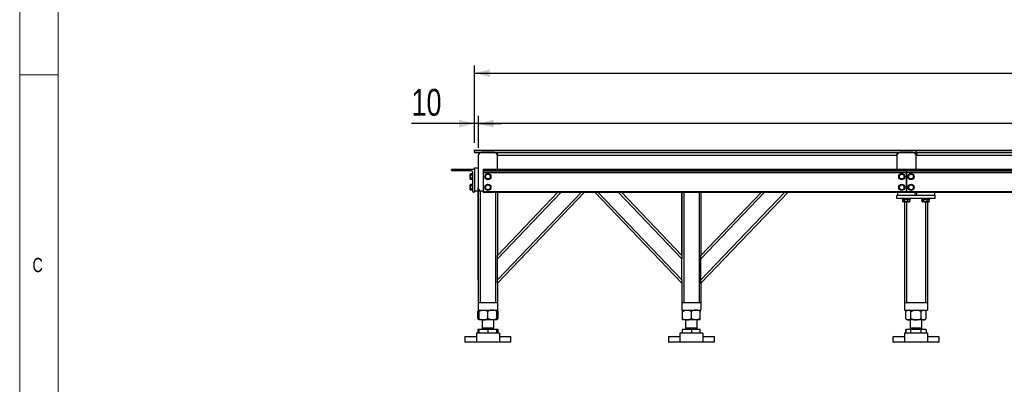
# Model space of a CAD drawing. Header units: millimetres. Extents: x 5 to 589, y 5 to 415.
# Tile 31 of 62: x 5 to 133, y 270 to 317. Entities that reach past the tile are written whole.
import ezdxf

# ---------------------------------------------------------------- set-up
doc = ezdxf.new("R2010")
doc.units = ezdxf.units.MM
doc.layers.add('COTES', color=1, linetype='Continuous')
doc.layers.add('NOTES', color=6, linetype='Continuous')
doc.layers.add('TRAIT-FORT', color=4, linetype='Continuous', lineweight=25)
doc.styles.add('SLDTEXTSTYLE0', font='TXT', dxfattribs={"width": 0.75})
doc.dimstyles.new('SLDDIMSTYLE0', dxfattribs={"dimtxt": 3.5, "dimasz": 2, "dimexe": 0, "dimexo": 0.0625, "dimgap": 0.875, "dimtad": 1, "dimlfac": 20, "dimrnd": 1e-09, "dimzin": 12, "dimdsep": 46, "dimtxsty": 'SLDTEXTSTYLE0', "dimsah": 1, "dimcen": 0.09, "dimadec": 0, "dimazin": 3, "dimtfac": 1, "dimtofl": 0, "dimtmove": 0, "dimatfit": 3, "dimfxl": 0, "dimfrac": 2, "dimtolj": 1, "dimtzin": 12, "dimarcsym": 0})
doc.dimstyles.new('SLDDIMSTYLE1', dxfattribs={"dimtxt": 3.5, "dimasz": 2, "dimexe": 0, "dimexo": 0.0625, "dimgap": 0.875, "dimtad": 1, "dimlfac": 20, "dimrnd": 1e-09, "dimzin": 12, "dimdsep": 46, "dimtxsty": 'SLDTEXTSTYLE0', "dimsah": 1, "dimcen": 0.09, "dimadec": 0, "dimazin": 3, "dimtfac": 1, "dimtmove": 0, "dimatfit": 0, "dimfxl": 0, "dimfrac": 2, "dimtolj": 1, "dimtzin": 12, "dimarcsym": 0})

# ---------------------------------------------------------------- blocks, each defined once
blk = doc.blocks.new('_D_5')
at = {"layer": 'COTES', "color": 1}
for p, q in [((64.73, 300.48), (64.73, 304.65)), ((272.73, 300.48), (272.73, 304.65)), ((272.73, 303.65), (64.73, 303.65))]:
    blk.add_line(p, q, dxfattribs=at)
for points in [[(64.73, 303.65), (66.73, 303.15), (66.73, 304.15)], [(272.73, 303.65), (270.73, 304.15), (270.73, 303.15)]]:
    blk.add_solid(points, dxfattribs=at)
at = {"layer": 'COTES', "color": 1, "insert": (163.55, 308.16), "char_height": 3.5, "attachment_point": 1, "style": 'SLDTEXTSTYLE0'}
blk.add_mtext('4160', dxfattribs=at)
blk = doc.blocks.new('_D_6')
at = {"layer": 'COTES', "color": 1}
for p, q in [((64.23, 301.13), (64.23, 304.65)), ((64.73, 300.48), (64.73, 304.65)), ((64.23, 303.65), (56.03, 303.65)), ((64.73, 303.65), (64.23, 303.65)), ((64.73, 303.65), (67.73, 303.65))]:
    blk.add_line(p, q, dxfattribs=at)
for points in [[(64.23, 303.65), (62.23, 304.15), (62.23, 303.15)], [(64.73, 303.65), (66.73, 303.15), (66.73, 304.15)]]:
    blk.add_solid(points, dxfattribs=at)
at = {"layer": 'COTES', "color": 1, "insert": (56.03, 308.16), "char_height": 3.5, "attachment_point": 1, "style": 'SLDTEXTSTYLE0'}
blk.add_mtext('10', dxfattribs=at)
blk = doc.blocks.new('_D_7')
at = {"layer": 'COTES', "color": 1}
for p, q in [((64.23, 301.13), (64.23, 311.2)), ((273.23, 301.13), (273.23, 311.2)), ((64.23, 310.2), (273.23, 310.2))]:
    blk.add_line(p, q, dxfattribs=at)
for points in [[(64.23, 310.2), (66.23, 309.7), (66.23, 310.7)], [(273.23, 310.2), (271.23, 310.7), (271.23, 309.7)]]:
    blk.add_solid(points, dxfattribs=at)
at = {"layer": 'COTES', "color": 1, "insert": (163.55, 314.71), "char_height": 3.5, "attachment_point": 1, "style": 'SLDTEXTSTYLE0'}
blk.add_mtext('4180', dxfattribs=at)

msp = doc.modelspace()

# ---------------------------------------------------------------- linework, layer by layer
at = {"color": 7, "linetype": 'Continuous', "lineweight": 18}
for p, q in [((5, 415), (5, 5)), ((10, 410), (10, 10)), ((5, 310), (10, 310))]:
    msp.add_line(p, q, dxfattribs=at)
at = {"layer": 'TRAIT-FORT', "color": 4, "linetype": 'Continuous', "lineweight": 25}
for p, q in [((64.22616, 300.20024), (71.28842, 300.20024)), ((64.22616, 300.12524), (64.22616, 300.20024)), ((64.22616, 299.87524), (64.22616, 300.12524)), ((64.22616, 300.12524), (121.72616, 300.12524)), ((64.22616, 300.12524), (113.22616, 300.12524)), ((71.28842, 300.20024), (76.69578, 300.20024)), ((76.69578, 300.20024), (89.37714, 300.20024)), ((89.37714, 300.20024), (94.80612, 300.20024)), ((94.80612, 300.20024), (106.97634, 300.20024)), ((106.97634, 300.20024), (113.22616, 300.20024)), ((113.22616, 300.12524), (113.22616, 300.20024)), ((113.22617, 300.20024), (113.22617, 300.12524)), ((113.22617, 300.20024), (117.72634, 300.20024)), ((113.22617, 300.12524), (163.22616, 300.12524)), ((117.72634, 300.20024), (157.02631, 300.20024)), ((121.72616, 299.87524), (121.72616, 300.12524)), ((121.72617, 300.12524), (121.72617, 299.87524)), ((121.72617, 300.12524), (182.72616, 300.12524)), ((64.22616, 299.87524), (121.72616, 299.87524)), ((64.72631, 299.47524), (64.72631, 295.27524)), ((66.82631, 299.87524), (65.12631, 299.87524)), ((67.22631, 299.47524), (67.22631, 299.87524)), ((67.22631, 297.70024), (67.22631, 299.47524)), ((119.22631, 299.47524), (67.22631, 299.47524)), ((119.22631, 299.87524), (119.22631, 299.47524)), ((119.22631, 299.47524), (119.22631, 297.70024)), ((121.32631, 299.87524), (119.62631, 299.87524)), ((121.72617, 299.87524), (182.72616, 299.87524)), ((150.97631, 299.47524), (121.72631, 299.47524)), ((121.72631, 297.70024), (121.72631, 299.47524)), ((61.22631, 297.70024), (64.22631, 297.70024)), ((61.22631, 297.60024), (61.22631, 297.70024)), ((63.82631, 297.50024), (61.32631, 297.50024)), ((64.22631, 297.70024), (64.22631, 297.87524)), ((64.22631, 297.87524), (64.72631, 297.87524)), ((64.22631, 297.70024), (64.22631, 294.70024)), ((65.37631, 297.70024), (65.37631, 297.60024)), ((65.37631, 297.70024), (120.47581, 297.70024)), ((65.37631, 297.60024), (65.37631, 297.50024)), ((65.37631, 297.60024), (120.47581, 297.60024)), ((65.37631, 297.50024), (120.47581, 297.50024)), ((65.37631, 297.50024), (65.37631, 297.30024)), ((120.47581, 297.70024), (120.47581, 297.60024)), ((120.47581, 297.50024), (120.47581, 297.60024)), ((120.47581, 297.30024), (120.47581, 297.50024)), ((120.47631, 297.70024), (120.47631, 297.60024)), ((120.47631, 297.70024), (183.97631, 297.70024)), ((120.47631, 297.60024), (183.97631, 297.60024)), ((120.47631, 297.60024), (120.47631, 297.50024)), ((120.47631, 297.50024), (183.97631, 297.50024)), ((120.47631, 297.50024), (120.47631, 297.30024)), ((63.71472, 297.12552), (63.67631, 297.05899)), ((63.67631, 296.75024), (63.67631, 297.05899)), ((63.67631, 296.44149), (63.67631, 296.75024)), ((63.67631, 296.44149), (63.71472, 296.37497)), ((63.95131, 297.12552), (63.71472, 297.12552)), ((63.95131, 296.93788), (63.71472, 296.93788)), ((63.95131, 296.56261), (63.71472, 296.56261)), ((63.95131, 296.37497), (63.71472, 296.37497)), ((64.02631, 297.15024), (63.95131, 297.15024)), ((63.95131, 297.15024), (63.95131, 296.35024)), ((63.95131, 296.35024), (64.02631, 296.35024)), ((64.02631, 294.80024), (64.02631, 297.30024)), ((65.37631, 297.30024), (120.47581, 297.30024)), ((65.37631, 297.30024), (65.37631, 294.80024)), ((120.47581, 294.80024), (120.47581, 297.30024)), ((120.47631, 297.30024), (183.97631, 297.30024)), ((120.47631, 297.30024), (120.47631, 294.80024)), ((63.71472, 295.72552), (63.67631, 295.65899)), ((63.67631, 295.35024), (63.67631, 295.65899)), ((63.67631, 295.04149), (63.67631, 295.35024)), ((63.67631, 295.04149), (63.71472, 294.97497)), ((63.95131, 295.72552), (63.71472, 295.72552)), ((63.95131, 295.53788), (63.71472, 295.53788)), ((63.95131, 295.16261), (63.71472, 295.16261)), ((63.95131, 294.97497), (63.71472, 294.97497)), ((64.02631, 295.75024), (63.95131, 295.75024)), ((63.95131, 295.75024), (63.95131, 294.95024)), ((63.95131, 294.95024), (64.02631, 294.95024)), ((64.72631, 294.87524), (64.72631, 295.27524)), ((64.72631, 295.15024), (64.74635, 295.15024)), ((64.22631, 294.70024), (64.12631, 294.70024)), ((64.22631, 294.87524), (64.72631, 294.87524)), ((64.72621, 283.30883), (64.72621, 294.87524)), ((64.72631, 294.87524), (64.72631, 280.37524)), ((64.72631, 294.87524), (64.97631, 294.87524)), ((64.97631, 294.87524), (64.97631, 280.37524)), ((65.12631, 294.87524), (65.37631, 294.87524)), ((65.37631, 294.80024), (120.47581, 294.80024)), ((65.37631, 294.80024), (65.37631, 294.70024)), ((65.37631, 294.70024), (120.47581, 294.70024)), ((66.97621, 294.70024), (66.97621, 280.37524)), ((67.22621, 294.70024), (67.22621, 286.48242)), ((78.55851, 294.70024), (67.22621, 282.87524)), ((67.22621, 286.48846), (75.09585, 294.70024)), ((67.22621, 283.30883), (78.14299, 294.70024)), ((75.51137, 294.70024), (67.22621, 286.05487)), ((67.22631, 294.70024), (67.22631, 286.48856)), ((91.22631, 282.87524), (79.89402, 294.70024)), ((80.30954, 294.70024), (91.22631, 283.30883)), ((91.22631, 286.05487), (82.94116, 294.70024)), ((83.35668, 294.70024), (91.22631, 286.48846)), ((91.22621, 286.48856), (91.22621, 294.70024)), ((91.22631, 294.70024), (91.22631, 286.48242)), ((91.47631, 294.70024), (91.47631, 280.37524)), ((93.47621, 294.70024), (93.47621, 280.37524)), ((93.72621, 294.70024), (93.72621, 286.48242)), ((105.05851, 294.70024), (93.72621, 282.87524)), ((93.72621, 286.48846), (101.59585, 294.70024)), ((93.72621, 283.30883), (104.64299, 294.70024)), ((102.01137, 294.70024), (93.72621, 286.05487)), ((93.72631, 294.70024), (93.72631, 286.48856)), ((124.22631, 294.27524), (119.22631, 294.27524)), ((119.22631, 293.87524), (119.22631, 294.27524)), ((124.22631, 293.87524), (119.22631, 293.87524)), ((119.32631, 294.70024), (119.32631, 294.27524)), ((121.62631, 294.27524), (119.32631, 294.27524)), ((119.92631, 293.87524), (119.92631, 293.77524)), ((119.92631, 293.77524), (121.02631, 293.77524)), ((120.01554, 293.49097), (120.01554, 293.77524)), ((120.21827, 293.49097), (120.21827, 293.77524)), ((120.47581, 294.87524), (120.47631, 294.87524)), ((120.47581, 294.70024), (120.47581, 294.80024)), ((120.47631, 294.80024), (183.97631, 294.80024)), ((120.47631, 294.80024), (120.47631, 294.70024)), ((120.47631, 294.70024), (183.97631, 294.70024)), ((120.67905, 293.49097), (120.67905, 293.77524)), ((120.93709, 293.49097), (120.93709, 293.77524)), ((121.02631, 293.77524), (121.02631, 293.87524)), ((121.62631, 294.27524), (121.62631, 294.70024)), ((121.82631, 294.27524), (121.82631, 294.70024)), ((124.12631, 294.27524), (121.82631, 294.27524)), ((122.42631, 293.87524), (122.42631, 293.77524)), ((122.42631, 293.77524), (123.52631, 293.77524)), ((122.51554, 293.49097), (122.51554, 293.77524)), ((122.71827, 293.49097), (122.71827, 293.77524)), ((123.17905, 293.49097), (123.17905, 293.77524)), ((123.43709, 293.49097), (123.43709, 293.77524)), ((123.52631, 293.77524), (123.52631, 293.87524)), ((124.12631, 294.70024), (124.12631, 294.27524)), ((124.22631, 293.87524), (124.22631, 294.27524)), ((120.03053, 293.48168), (120.07631, 293.45524)), ((120.11691, 293.45524), (120.07631, 293.45524)), ((120.44866, 293.45524), (120.11691, 293.45524)), ((120.22631, 293.45524), (120.22631, 280.37524)), ((120.22641, 293.45524), (120.22641, 280.37524)), ((120.80807, 293.45524), (120.44866, 293.45524)), ((120.47641, 293.45524), (120.47641, 280.37524)), ((120.87631, 293.45524), (120.80807, 293.45524)), ((120.87631, 293.45524), (120.92216, 293.48171)), ((120.93709, 293.49097), (120.9215, 293.48284)), ((122.53053, 293.48168), (122.57631, 293.45524)), ((122.61691, 293.45524), (122.57631, 293.45524)), ((122.94866, 293.45524), (122.61691, 293.45524)), ((123.30807, 293.45524), (122.94866, 293.45524)), ((122.97631, 293.45524), (122.97631, 280.37524)), ((123.22631, 293.45524), (123.22631, 280.37524)), ((123.37631, 293.45524), (123.30807, 293.45524)), ((123.37631, 293.45524), (123.42216, 293.48171)), ((123.43709, 293.49097), (123.4215, 293.48284)), ((67.22621, 286.05487), (67.22621, 286.48242)), ((67.22621, 283.30883), (67.22621, 286.05487)), ((91.22631, 286.48242), (91.22631, 286.05487)), ((91.22631, 283.30883), (91.22631, 286.05487)), ((93.72621, 286.05487), (93.72621, 286.48242)), ((93.72621, 283.30883), (93.72621, 286.05487)), ((67.22621, 282.88128), (67.22621, 283.30883)), ((67.22621, 282.88128), (67.22621, 280.37524)), ((91.22631, 283.30883), (91.22631, 282.88128)), ((91.22631, 282.88128), (91.22631, 280.37524)), ((93.72621, 282.88128), (93.72621, 283.30883)), ((93.72621, 282.88128), (93.72621, 280.37524)), ((64.72626, 280.37524), (64.72626, 279.37524)), ((64.72626, 280.37524), (64.97631, 280.37524)), ((64.97631, 280.37524), (66.97621, 280.37524)), ((66.97621, 280.37524), (67.22626, 280.37524)), ((67.22626, 280.37524), (67.22626, 279.37524)), ((91.22626, 280.37524), (91.22626, 279.37524)), ((91.22626, 280.37524), (91.47631, 280.37524)), ((91.47631, 280.37524), (93.47621, 280.37524)), ((93.47621, 280.37524), (93.72626, 280.37524)), ((93.72626, 280.37524), (93.72626, 279.37524)), ((120.22626, 280.37524), (120.22626, 279.37524)), ((120.22636, 280.37524), (120.22636, 279.37524)), ((120.22636, 280.37524), (120.47641, 280.37524)), ((120.47641, 280.37524), (122.97631, 280.37524)), ((122.97631, 280.37524), (123.22636, 280.37524)), ((123.22636, 280.37524), (123.22636, 279.37524)), ((64.82626, 279.37524), (64.64836, 279.19734)), ((64.64836, 278.27315), (64.64836, 279.19734)), ((64.64836, 278.27315), (64.82626, 278.09524)), ((64.72626, 279.37524), (67.22626, 279.37524)), ((64.82626, 278.27315), (64.82626, 279.19734)), ((65.97626, 278.27315), (65.97626, 279.19734)), ((67.30417, 279.19734), (67.12626, 279.37524)), ((67.12626, 278.27315), (67.12626, 279.19734)), ((67.12626, 278.09524), (67.30417, 278.27315)), ((67.30417, 278.27315), (67.30417, 279.19734)), ((91.22626, 279.37524), (93.72626, 279.37524)), ((91.32626, 278.27315), (91.32626, 279.19734)), ((92.47626, 278.27315), (92.47626, 279.19734)), ((93.62626, 278.27315), (93.62626, 279.19734)), ((120.22626, 279.37524), (120.22636, 279.37524)), ((120.22636, 279.37524), (123.22636, 279.37524)), ((120.57626, 279.37524), (120.39836, 279.19734)), ((120.39836, 278.27315), (120.39836, 279.19734)), ((120.39836, 278.27315), (120.57626, 278.09524)), ((120.57636, 279.37524), (120.39846, 279.19734)), ((120.39846, 278.27315), (120.39846, 279.19734)), ((120.39846, 278.27315), (120.57636, 278.09524)), ((121.06241, 278.27315), (121.06241, 279.19734)), ((122.39032, 278.27315), (122.39032, 279.19734)), ((123.05427, 279.19734), (122.87636, 279.37524)), ((122.87636, 278.09524), (123.05427, 278.27315)), ((123.05427, 278.27315), (123.05427, 279.19734)), ((65.40126, 278.09524), (64.82626, 278.09524)), ((65.22626, 278.09524), (65.22626, 277.06024)), ((65.32098, 277.06024), (65.22626, 276.96553)), ((65.22626, 277.06024), (65.60126, 277.06024)), ((66.55126, 278.09524), (65.40126, 278.09524)), ((65.60126, 277.06024), (66.72626, 277.06024)), ((67.12626, 278.09524), (66.55126, 278.09524)), ((66.72626, 276.96553), (66.63155, 277.06024)), ((66.72626, 277.06024), (66.72626, 278.09524)), ((91.90126, 278.09524), (91.32626, 278.09524)), ((91.72626, 278.09524), (91.72626, 277.06024)), ((91.82098, 277.06024), (91.72626, 276.96553)), ((91.72626, 277.06024), (92.10126, 277.06024)), ((93.05126, 278.09524), (91.90126, 278.09524)), ((92.10126, 277.06024), (93.22626, 277.06024)), ((93.62626, 278.09524), (93.05126, 278.09524)), ((93.22626, 276.96553), (93.13155, 277.06024)), ((93.22626, 277.06024), (93.22626, 278.09524)), ((120.57636, 278.09524), (120.57626, 278.09524)), ((120.73044, 278.09524), (120.57636, 278.09524)), ((121.72636, 278.09524), (120.73044, 278.09524)), ((120.97626, 278.09524), (120.97626, 277.06024)), ((121.07098, 277.06024), (120.97626, 276.96553)), ((120.97626, 277.06024), (120.97636, 277.06024)), ((120.97636, 278.09524), (120.97636, 277.06024)), ((121.07108, 277.06024), (120.97636, 276.96553)), ((120.97636, 277.06024), (122.37588, 277.06024)), ((122.72229, 278.09524), (121.72636, 278.09524)), ((122.37588, 277.06024), (122.47636, 277.06024)), ((122.47636, 276.96553), (122.38165, 277.06024)), ((122.47636, 277.06024), (122.47636, 278.09524)), ((122.87636, 278.09524), (122.72229, 278.09524)), ((63.02626, 275.95024), (62.97626, 275.90024)), ((62.97626, 275.90024), (62.97626, 275.20024)), ((64.47626, 275.90024), (62.97626, 275.90024)), ((63.02626, 275.95024), (64.47626, 275.95024)), ((64.47626, 276.35024), (64.47626, 275.20024)), ((67.47626, 276.35024), (64.47626, 276.35024)), ((64.64836, 276.84524), (64.64836, 276.35024)), ((64.82626, 276.84524), (64.64836, 276.84524)), ((64.82626, 276.35024), (64.82626, 276.84524)), ((65.97626, 276.84524), (64.82626, 276.84524)), ((64.90876, 276.88024), (64.87376, 276.84524)), ((64.90876, 276.88524), (64.90876, 276.88024)), ((64.90876, 276.88524), (65.44251, 276.88524)), ((64.90876, 276.88024), (65.44251, 276.88024)), ((65.22626, 276.96553), (65.22626, 276.93524)), ((65.22626, 276.96553), (66.62578, 276.96553)), ((65.22626, 276.93524), (65.60126, 276.93524)), ((65.44251, 276.88524), (67.04376, 276.88524)), ((65.44251, 276.88024), (67.04376, 276.88024)), ((65.60126, 276.93524), (66.72626, 276.93524)), ((65.97626, 276.84524), (65.97626, 276.35024)), ((67.12626, 276.84524), (65.97626, 276.84524)), ((66.62578, 276.96553), (66.72626, 276.96553)), ((66.72626, 276.93524), (66.72626, 276.96553)), ((67.04376, 276.88024), (67.04376, 276.88524)), ((67.07876, 276.84524), (67.04376, 276.88024)), ((67.30417, 276.84524), (67.12626, 276.84524)), ((67.12626, 276.35024), (67.12626, 276.84524)), ((67.30417, 276.35024), (67.30417, 276.84524)), ((67.47626, 276.35024), (67.47626, 275.20024)), ((67.47626, 275.95024), (68.92626, 275.95024)), ((68.97626, 275.90024), (67.47626, 275.90024)), ((68.97626, 275.90024), (68.92626, 275.95024)), ((68.97626, 275.20024), (68.97626, 275.90024)), ((89.52626, 275.95024), (89.47626, 275.90024)), ((89.47626, 275.90024), (89.47626, 275.20024)), ((90.97626, 275.90024), (89.47626, 275.90024)), ((89.52626, 275.95024), (90.97626, 275.95024)), ((93.97626, 276.35024), (90.97626, 276.35024)), ((90.97626, 276.35024), (90.97626, 275.20024)), ((91.32626, 276.35024), (91.32626, 276.84524)), ((92.47626, 276.84524), (91.32626, 276.84524)), ((91.40876, 276.88024), (91.37376, 276.84524)), ((91.40876, 276.88524), (91.40876, 276.88024)), ((91.40876, 276.88524), (91.94251, 276.88524)), ((91.40876, 276.88024), (91.94251, 276.88024)), ((91.72626, 276.96553), (91.72626, 276.93524)), ((91.72626, 276.96553), (93.12578, 276.96553)), ((91.72626, 276.93524), (92.10126, 276.93524)), ((91.94251, 276.88524), (93.54376, 276.88524)), ((91.94251, 276.88024), (93.54376, 276.88024)), ((92.10126, 276.93524), (93.22626, 276.93524)), ((93.62626, 276.84524), (92.47626, 276.84524)), ((92.47626, 276.84524), (92.47626, 276.35024)), ((93.12578, 276.96553), (93.22626, 276.96553)), ((93.22626, 276.93524), (93.22626, 276.96553)), ((93.54376, 276.88024), (93.54376, 276.88524)), ((93.57876, 276.84524), (93.54376, 276.88024)), ((93.62626, 276.35024), (93.62626, 276.84524)), ((93.97626, 276.35024), (93.97626, 275.20024)), ((93.97626, 275.95024), (95.42626, 275.95024)), ((95.47626, 275.90024), (93.97626, 275.90024)), ((95.47626, 275.90024), (95.42626, 275.95024)), ((95.47626, 275.20024), (95.47626, 275.90024)), ((118.77626, 275.95024), (118.72626, 275.90024)), ((118.72626, 275.90024), (118.72626, 275.20024)), ((118.72636, 275.90024), (118.72626, 275.90024)), ((118.77636, 275.95024), (118.72636, 275.90024)), ((118.72636, 275.90024), (118.72636, 275.20024)), ((120.22636, 275.90024), (118.72636, 275.90024)), ((118.77626, 275.95024), (118.77636, 275.95024)), ((118.77636, 275.95024), (120.22636, 275.95024)), ((120.22626, 276.35024), (120.22626, 275.95024)), ((120.22636, 276.35024), (120.22626, 276.35024)), ((120.22636, 276.35024), (120.22636, 275.20024)), ((123.22636, 276.35024), (120.22636, 276.35024)), ((120.39836, 276.84524), (120.39836, 276.35024)), ((120.39846, 276.84524), (120.39836, 276.84524)), ((120.39846, 276.35024), (120.39846, 276.84524)), ((121.06241, 276.84524), (120.39846, 276.84524)), ((120.65876, 276.88024), (120.62376, 276.84524)), ((120.65886, 276.88024), (120.62386, 276.84524)), ((120.65876, 276.88524), (120.65876, 276.88024)), ((120.65876, 276.88524), (120.65886, 276.88524)), ((120.65876, 276.88024), (120.65886, 276.88024)), ((120.65886, 276.88524), (120.65886, 276.88024)), ((120.65886, 276.88524), (122.65085, 276.88524)), ((120.65886, 276.88024), (122.65085, 276.88024)), ((120.97626, 276.96553), (120.97626, 276.93524)), ((120.97626, 276.96553), (120.97636, 276.96553)), ((120.97626, 276.93524), (120.97636, 276.93524)), ((120.97636, 276.96553), (120.97636, 276.93524)), ((120.97636, 276.96553), (122.47636, 276.96553)), ((120.97636, 276.93524), (122.37588, 276.93524)), ((121.06241, 276.35024), (121.06241, 276.84524)), ((122.39032, 276.84524), (121.06241, 276.84524)), ((122.37588, 276.93524), (122.47636, 276.93524)), ((122.39032, 276.35024), (122.39032, 276.84524)), ((123.05427, 276.84524), (122.39032, 276.84524)), ((122.47636, 276.93524), (122.47636, 276.96553)), ((122.65085, 276.88524), (122.79386, 276.88524)), ((122.65085, 276.88024), (122.79386, 276.88024)), ((122.79386, 276.88024), (122.79386, 276.88524)), ((122.82886, 276.84524), (122.79386, 276.88024)), ((123.05427, 276.84524), (123.05427, 276.35024)), ((123.22636, 276.35024), (123.22636, 275.20024)), ((123.22636, 275.95024), (124.67636, 275.95024)), ((124.72636, 275.90024), (123.22636, 275.90024)), ((124.72636, 275.90024), (124.67636, 275.95024)), ((124.72636, 275.20024), (124.72636, 275.90024)), ((64.47626, 275.20024), (62.97626, 275.20024)), ((67.47626, 275.20024), (64.47626, 275.20024)), ((68.97626, 275.20024), (67.47626, 275.20024)), ((90.97626, 275.20024), (89.47626, 275.20024)), ((93.97626, 275.20024), (90.97626, 275.20024)), ((95.47626, 275.20024), (93.97626, 275.20024)), ((118.72636, 275.20024), (118.72626, 275.20024)), ((120.22636, 275.20024), (118.72636, 275.20024)), ((123.22636, 275.20024), (120.22636, 275.20024)), ((124.72636, 275.20024), (123.22636, 275.20024))]:
    msp.add_line(p, q, dxfattribs=at)
for centre, radius in [((65.97606, 296.75024), 0.4), ((65.97606, 296.75024), 0.30875), ((119.87606, 296.75024), 0.4), ((119.87606, 296.75024), 0.30875), ((121.07631, 296.75024), 0.4), ((121.07631, 296.75024), 0.30875), ((65.97606, 295.35024), 0.4), ((65.97606, 295.35024), 0.30875), ((119.87606, 295.35024), 0.4), ((119.87606, 295.35024), 0.30875), ((121.07631, 295.35024), 0.4), ((121.07631, 295.35024), 0.30875)]:
    msp.add_circle(centre, radius, dxfattribs=at)
for centre, radius, start, end in [((65.12631, 299.47524), 0.4, 90, 180), ((66.82631, 299.47524), 0.4, 0, 90), ((119.62631, 299.47524), 0.4, 90, 180), ((121.32631, 299.47524), 0.4, 0, 90), ((122.12631, 299.47524), 0.4, 90, 180), ((61.32631, 297.60024), 0.1, 180, 270), ((63.82631, 297.30024), 0.2, 360, 90), ((65.12631, 295.27524), 0.4, 180, 270), ((64.12631, 294.80024), 0.1, 180, 270), ((65.17626, 276.93524), 0.05, 270, 360), ((66.77626, 276.93524), 0.05, 180, 270), ((91.67626, 276.93524), 0.05, 270, 360), ((93.27626, 276.93524), 0.05, 180, 270), ((120.92626, 276.93524), 0.05, 270, 360), ((120.92636, 276.93524), 0.05, 270, 360), ((122.52626, 276.93524), 0.05, 180, 270), ((122.52636, 276.93524), 0.05, 180, 270)]:
    msp.add_arc(centre, radius, start, end, dxfattribs=at)
msp.add_ellipse((65.02621, 283.30883), major_axis=(0, -0.43359), ratio=0.691905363, start_param=4.71238898, end_param=4.738209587, dxfattribs=at)
for points, knots in [([(63.71472, 297.12552), (63.70641, 297.10925), (63.68959, 297.07634), (63.68025, 297.01248), (63.70138, 296.96677), (63.71472, 296.93788)], [0, 0, 0, 0, 0.264862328, 0.5354679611, 1, 1, 1, 1]), ([(63.71472, 296.37497), (63.70641, 296.39124), (63.68959, 296.42415), (63.68025, 296.48801), (63.70138, 296.53372), (63.71472, 296.56261)], [0, 0, 0, 0, 0.264862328, 0.5354679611, 1, 1, 1, 1]), ([(63.71472, 296.93788), (63.70309, 296.89003), (63.68386, 296.81094), (63.68572, 296.69627), (63.69909, 296.61933), (63.71127, 296.57513), (63.71472, 296.56261)], [0, 0, 0, 0, 0.386394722, 0.638602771, 0.897625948, 1, 1, 1, 1]), ([(65.74846, 297.04862), (65.73002, 297.00446), (65.69955, 296.93148), (65.65536, 296.82566), (65.62571, 296.75466), (65.60868, 296.71388), (65.60386, 296.70232)], [0, 0, 0, 0, 0.386394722, 0.638602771, 0.897625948, 1, 1, 1, 1]), ([(65.83146, 296.40394), (65.81172, 296.42983), (65.77181, 296.48215), (65.69435, 296.5837), (65.6389, 296.65639), (65.60386, 296.70232)], [0, 0, 0, 0, 0.264862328, 0.535467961, 1, 1, 1, 1]), ([(66.12067, 297.09654), (66.08838, 297.09239), (66.02311, 297.08398), (65.89643, 297.06767), (65.80576, 297.056), (65.74846, 297.04862)], [0, 0, 0, 0, 0.264862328, 0.535467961, 1, 1, 1, 1]), ([(65.83146, 296.40394), (65.86375, 296.4081), (65.92902, 296.4165), (66.0557, 296.43281), (66.14637, 296.44449), (66.20367, 296.45187)], [0, 0, 0, 0, 0.264862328, 0.5354679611, 1, 1, 1, 1]), ([(66.12067, 297.09654), (66.14041, 297.07066), (66.18032, 297.01834), (66.25778, 296.91679), (66.31323, 296.8441), (66.34827, 296.79817)], [0, 0, 0, 0, 0.264862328, 0.535467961, 1, 1, 1, 1]), ([(66.34827, 296.79817), (66.32983, 296.75401), (66.29936, 296.68102), (66.25517, 296.57521), (66.22552, 296.50421), (66.20849, 296.46342), (66.20367, 296.45187)], [0, 0, 0, 0, 0.386394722, 0.638602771, 0.897625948, 1, 1, 1, 1]), ([(119.64846, 297.04862), (119.63002, 297.00446), (119.59955, 296.93148), (119.55536, 296.82566), (119.52571, 296.75466), (119.50868, 296.71388), (119.50386, 296.70232)], [0, 0, 0, 0, 0.386394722, 0.638602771, 0.897625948, 1, 1, 1, 1]), ([(119.73146, 296.40394), (119.71172, 296.42983), (119.67181, 296.48215), (119.59435, 296.5837), (119.5389, 296.65639), (119.50386, 296.70232)], [0, 0, 0, 0, 0.264862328, 0.535467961, 1, 1, 1, 1]), ([(120.02067, 297.09654), (119.98838, 297.09239), (119.92311, 297.08398), (119.79643, 297.06767), (119.70576, 297.056), (119.64846, 297.04862)], [0, 0, 0, 0, 0.264862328, 0.535467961, 1, 1, 1, 1]), ([(119.73146, 296.40394), (119.76375, 296.4081), (119.82902, 296.4165), (119.9557, 296.43281), (120.04637, 296.44449), (120.10367, 296.45187)], [0, 0, 0, 0, 0.264862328, 0.5354679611, 1, 1, 1, 1]), ([(120.02067, 297.09654), (120.04041, 297.07066), (120.08032, 297.01834), (120.15778, 296.91679), (120.21323, 296.8441), (120.24827, 296.79817)], [0, 0, 0, 0, 0.264862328, 0.535467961, 1, 1, 1, 1]), ([(120.24827, 296.79817), (120.22983, 296.75401), (120.19936, 296.68102), (120.15517, 296.57521), (120.12552, 296.50421), (120.10849, 296.46342), (120.10367, 296.45187)], [0, 0, 0, 0, 0.386394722, 0.638602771, 0.897625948, 1, 1, 1, 1]), ([(120.84871, 297.04862), (120.83027, 297.00446), (120.7998, 296.93148), (120.75561, 296.82566), (120.72596, 296.75466), (120.70893, 296.71388), (120.70411, 296.70232)], [0, 0, 0, 0, 0.386394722, 0.638602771, 0.897625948, 1, 1, 1, 1]), ([(120.93171, 296.40394), (120.91197, 296.42983), (120.87206, 296.48215), (120.7946, 296.5837), (120.73915, 296.65639), (120.70411, 296.70232)], [0, 0, 0, 0, 0.264862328, 0.535467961, 1, 1, 1, 1]), ([(121.22092, 297.09654), (121.18863, 297.09239), (121.12336, 297.08398), (120.99668, 297.06767), (120.90601, 297.056), (120.84871, 297.04862)], [0, 0, 0, 0, 0.264862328, 0.535467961, 1, 1, 1, 1]), ([(120.93171, 296.40394), (120.964, 296.4081), (121.02927, 296.4165), (121.15595, 296.43281), (121.24662, 296.44449), (121.30392, 296.45187)], [0, 0, 0, 0, 0.264862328, 0.5354679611, 1, 1, 1, 1]), ([(121.22092, 297.09654), (121.24066, 297.07066), (121.28057, 297.01834), (121.35803, 296.91679), (121.41348, 296.8441), (121.44852, 296.79817)], [0, 0, 0, 0, 0.264862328, 0.535467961, 1, 1, 1, 1]), ([(121.44852, 296.79817), (121.43008, 296.75401), (121.39961, 296.68102), (121.35542, 296.57521), (121.32577, 296.50421), (121.30874, 296.46342), (121.30392, 296.45187)], [0, 0, 0, 0, 0.386394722, 0.638602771, 0.897625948, 1, 1, 1, 1]), ([(63.71472, 295.72552), (63.70641, 295.70925), (63.68959, 295.67634), (63.68025, 295.61248), (63.70138, 295.56677), (63.71472, 295.53788)], [0, 0, 0, 0, 0.264862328, 0.5354679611, 1, 1, 1, 1]), ([(63.71472, 294.97497), (63.70641, 294.99124), (63.68959, 295.02415), (63.68025, 295.08801), (63.70138, 295.13372), (63.71472, 295.16261)], [0, 0, 0, 0, 0.264862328, 0.5354679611, 1, 1, 1, 1]), ([(63.71472, 295.53788), (63.70309, 295.49003), (63.68386, 295.41094), (63.68572, 295.29627), (63.69909, 295.21933), (63.71127, 295.17513), (63.71472, 295.16261)], [0, 0, 0, 0, 0.386394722, 0.638602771, 0.897625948, 1, 1, 1, 1]), ([(65.74846, 295.64862), (65.73002, 295.60446), (65.69955, 295.53148), (65.65536, 295.42566), (65.62571, 295.35466), (65.60868, 295.31388), (65.60386, 295.30232)], [0, 0, 0, 0, 0.386394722, 0.638602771, 0.897625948, 1, 1, 1, 1]), ([(65.83146, 295.00394), (65.81172, 295.02983), (65.77181, 295.08215), (65.69435, 295.1837), (65.6389, 295.25639), (65.60386, 295.30232)], [0, 0, 0, 0, 0.264862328, 0.535467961, 1, 1, 1, 1]), ([(66.12067, 295.69654), (66.08838, 295.69239), (66.02311, 295.68398), (65.89643, 295.66767), (65.80576, 295.656), (65.74846, 295.64862)], [0, 0, 0, 0, 0.264862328, 0.535467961, 1, 1, 1, 1]), ([(65.83146, 295.00394), (65.86375, 295.0081), (65.92902, 295.0165), (66.0557, 295.03281), (66.14637, 295.04449), (66.20367, 295.05187)], [0, 0, 0, 0, 0.264862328, 0.5354679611, 1, 1, 1, 1]), ([(66.12067, 295.69654), (66.14041, 295.67066), (66.18032, 295.61834), (66.25778, 295.51679), (66.31323, 295.4441), (66.34827, 295.39817)], [0, 0, 0, 0, 0.264862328, 0.535467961, 1, 1, 1, 1]), ([(66.34827, 295.39817), (66.32983, 295.35401), (66.29936, 295.28102), (66.25517, 295.17521), (66.22552, 295.10421), (66.20849, 295.06342), (66.20367, 295.05187)], [0, 0, 0, 0, 0.386394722, 0.638602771, 0.897625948, 1, 1, 1, 1]), ([(119.64846, 295.64862), (119.63002, 295.60446), (119.59955, 295.53148), (119.55536, 295.42566), (119.52571, 295.35466), (119.50868, 295.31388), (119.50386, 295.30232)], [0, 0, 0, 0, 0.386394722, 0.638602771, 0.897625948, 1, 1, 1, 1]), ([(119.73146, 295.00394), (119.71172, 295.02983), (119.67181, 295.08215), (119.59435, 295.1837), (119.5389, 295.25639), (119.50386, 295.30232)], [0, 0, 0, 0, 0.264862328, 0.535467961, 1, 1, 1, 1]), ([(120.02067, 295.69654), (119.98838, 295.69239), (119.92311, 295.68398), (119.79643, 295.66767), (119.70576, 295.656), (119.64846, 295.64862)], [0, 0, 0, 0, 0.264862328, 0.535467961, 1, 1, 1, 1]), ([(119.73146, 295.00394), (119.76375, 295.0081), (119.82902, 295.0165), (119.9557, 295.03281), (120.04637, 295.04449), (120.10367, 295.05187)], [0, 0, 0, 0, 0.264862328, 0.5354679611, 1, 1, 1, 1]), ([(120.02067, 295.69654), (120.04041, 295.67066), (120.08032, 295.61834), (120.15778, 295.51679), (120.21323, 295.4441), (120.24827, 295.39817)], [0, 0, 0, 0, 0.264862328, 0.535467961, 1, 1, 1, 1]), ([(120.24827, 295.39817), (120.22983, 295.35401), (120.19936, 295.28102), (120.15517, 295.17521), (120.12552, 295.10421), (120.10849, 295.06342), (120.10367, 295.05187)], [0, 0, 0, 0, 0.386394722, 0.638602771, 0.897625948, 1, 1, 1, 1]), ([(120.84871, 295.64862), (120.83027, 295.60446), (120.7998, 295.53148), (120.75561, 295.42566), (120.72596, 295.35466), (120.70893, 295.31388), (120.70411, 295.30232)], [0, 0, 0, 0, 0.386394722, 0.638602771, 0.897625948, 1, 1, 1, 1]), ([(120.93171, 295.00394), (120.91197, 295.02983), (120.87206, 295.08215), (120.7946, 295.1837), (120.73915, 295.25639), (120.70411, 295.30232)], [0, 0, 0, 0, 0.264862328, 0.535467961, 1, 1, 1, 1]), ([(121.22092, 295.69654), (121.18863, 295.69239), (121.12336, 295.68398), (120.99668, 295.66767), (120.90601, 295.656), (120.84871, 295.64862)], [0, 0, 0, 0, 0.264862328, 0.535467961, 1, 1, 1, 1]), ([(120.93171, 295.00394), (120.964, 295.0081), (121.02927, 295.0165), (121.15595, 295.03281), (121.24662, 295.04449), (121.30392, 295.05187)], [0, 0, 0, 0, 0.264862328, 0.5354679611, 1, 1, 1, 1]), ([(121.22092, 295.69654), (121.24066, 295.67066), (121.28057, 295.61834), (121.35803, 295.51679), (121.41348, 295.4441), (121.44852, 295.39817)], [0, 0, 0, 0, 0.264862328, 0.535467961, 1, 1, 1, 1]), ([(121.44852, 295.39817), (121.43008, 295.35401), (121.39961, 295.28102), (121.35542, 295.17521), (121.32577, 295.10421), (121.30874, 295.06342), (121.30392, 295.05187)], [0, 0, 0, 0, 0.386394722, 0.638602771, 0.897625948, 1, 1, 1, 1]), ([(120.11691, 293.45524), (120.1145, 293.45529), (120.09631, 293.45561), (120.062, 293.46341), (120.03112, 293.48173), (120.01554, 293.49097)], [0, 0, 0, 0, 0.070085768, 0.530782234, 1, 1, 1, 1]), ([(120.21827, 293.49097), (120.20181, 293.48099), (120.16858, 293.46083), (120.13424, 293.45712), (120.11691, 293.45524)], [0, 0, 0, 0, 0.495457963, 1, 1, 1, 1]), ([(120.21827, 293.49097), (120.25569, 293.48099), (120.33121, 293.46083), (120.40927, 293.45712), (120.44866, 293.45524)], [0, 0, 0, 0, 0.495457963, 1, 1, 1, 1]), ([(120.44866, 293.45524), (120.45412, 293.45529), (120.49547, 293.45561), (120.57345, 293.46341), (120.64363, 293.48173), (120.67905, 293.49097)], [0, 0, 0, 0, 0.070085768, 0.530782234, 1, 1, 1, 1]), ([(120.67905, 293.49097), (120.68737, 293.48679), (120.72937, 293.46568), (120.77305, 293.45989), (120.80807, 293.45524)], [0, 0, 0, 0, 0.198274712, 1, 1, 1, 1]), ([(120.80807, 293.45524), (120.81775, 293.45561), (120.86141, 293.45723), (120.90397, 293.47621), (120.93709, 293.49097)], [0, 0, 0, 0, 0.221868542, 1, 1, 1, 1]), ([(122.61691, 293.45524), (122.6145, 293.45529), (122.59631, 293.45561), (122.562, 293.46341), (122.53112, 293.48173), (122.51554, 293.49097)], [0, 0, 0, 0, 0.070085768, 0.530782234, 1, 1, 1, 1]), ([(122.71827, 293.49097), (122.70181, 293.48099), (122.66858, 293.46083), (122.63424, 293.45712), (122.61691, 293.45524)], [0, 0, 0, 0, 0.495457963, 1, 1, 1, 1]), ([(122.71827, 293.49097), (122.75569, 293.48099), (122.83121, 293.46083), (122.90927, 293.45712), (122.94866, 293.45524)], [0, 0, 0, 0, 0.495457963, 1, 1, 1, 1]), ([(122.94866, 293.45524), (122.95412, 293.45529), (122.99547, 293.45561), (123.07345, 293.46341), (123.14363, 293.48173), (123.17905, 293.49097)], [0, 0, 0, 0, 0.070085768, 0.530782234, 1, 1, 1, 1]), ([(123.17905, 293.49097), (123.18737, 293.48679), (123.22937, 293.46568), (123.27305, 293.45989), (123.30807, 293.45524)], [0, 0, 0, 0, 0.198274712, 1, 1, 1, 1]), ([(123.30807, 293.45524), (123.31775, 293.45561), (123.36141, 293.45723), (123.40397, 293.47621), (123.43709, 293.49097)], [0, 0, 0, 0, 0.221868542, 1, 1, 1, 1]), ([(64.82626, 279.33267), (64.82009, 279.33009), (64.78599, 279.31584), (64.72623, 279.27019), (64.6744, 279.2217), (64.64836, 279.19734)], [0, 0, 0, 0, 0.0992335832, 0.5475538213, 1, 1, 1, 1]), ([(64.82626, 278.13781), (64.82009, 278.1404), (64.78599, 278.15465), (64.72623, 278.20029), (64.6744, 278.24879), (64.64836, 278.27315)], [0, 0, 0, 0, 0.099233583, 0.547553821, 1, 1, 1, 1]), ([(64.82626, 279.19734), (64.90503, 279.23917), (65.02433, 279.30252), (65.19516, 279.35373), (65.30799, 279.3729), (65.37718, 279.37464), (65.40126, 279.37524)], [0, 0, 0, 0, 0.432045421, 0.654349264, 0.87965336, 1, 1, 1, 1]), ([(64.82626, 279.37524), (64.82626, 279.37513), (64.82626, 279.37424), (64.82626, 279.3488), (64.82626, 279.27979), (64.82626, 279.22043), (64.82626, 279.19734)], [0, 0, 0, 0, 0.050399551, 0.402613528, 0.76758847, 1, 1, 1, 1]), ([(64.82626, 278.27315), (64.90503, 278.23132), (65.02433, 278.16797), (65.19516, 278.11676), (65.30799, 278.09759), (65.37718, 278.09585), (65.40126, 278.09524)], [0, 0, 0, 0, 0.432045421, 0.654349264, 0.87965336, 1, 1, 1, 1]), ([(64.82626, 278.09524), (64.82626, 278.09536), (64.82626, 278.09625), (64.82626, 278.12169), (64.82626, 278.1907), (64.82626, 278.25006), (64.82626, 278.27315)], [0, 0, 0, 0, 0.050399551, 0.402613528, 0.76758847, 1, 1, 1, 1]), ([(65.40126, 279.37524), (65.45126, 279.37271), (65.55231, 279.36758), (65.69938, 279.32793), (65.84159, 279.27132), (65.93124, 279.22207), (65.97626, 279.19734)], [0, 0, 0, 0, 0.249577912, 0.504364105, 0.751046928, 1, 1, 1, 1]), ([(65.40126, 278.09524), (65.45126, 278.09778), (65.55231, 278.10291), (65.69938, 278.14255), (65.84159, 278.19917), (65.93124, 278.24841), (65.97626, 278.27315)], [0, 0, 0, 0, 0.249577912, 0.504364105, 0.751046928, 1, 1, 1, 1]), ([(66.55126, 279.37524), (66.50126, 279.37271), (66.40022, 279.36758), (66.25315, 279.32793), (66.11094, 279.27132), (66.02129, 279.22207), (65.97626, 279.19734)], [0, 0, 0, 0, 0.249577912, 0.504364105, 0.751046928, 1, 1, 1, 1]), ([(66.55126, 278.09524), (66.50126, 278.09778), (66.40022, 278.10291), (66.25315, 278.14255), (66.11094, 278.19917), (66.02129, 278.24841), (65.97626, 278.27315)], [0, 0, 0, 0, 0.249577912, 0.5043641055, 0.7510469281, 1, 1, 1, 1]), ([(67.12626, 279.19734), (67.0475, 279.23917), (66.9282, 279.30252), (66.75737, 279.35373), (66.64454, 279.3729), (66.57535, 279.37464), (66.55126, 279.37524)], [0, 0, 0, 0, 0.432045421, 0.654349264, 0.87965336, 1, 1, 1, 1]), ([(67.12626, 278.27315), (67.0475, 278.23132), (66.9282, 278.16797), (66.75737, 278.11676), (66.64454, 278.09759), (66.57535, 278.09585), (66.55126, 278.09524)], [0, 0, 0, 0, 0.432045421, 0.654349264, 0.87965336, 1, 1, 1, 1]), ([(67.12626, 279.37524), (67.12626, 279.37513), (67.12626, 279.37424), (67.12626, 279.3488), (67.12626, 279.27979), (67.12626, 279.22043), (67.12626, 279.19734)], [0, 0, 0, 0, 0.0503995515, 0.4026135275, 0.7675884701, 1, 1, 1, 1]), ([(67.30417, 279.19734), (67.25889, 279.24055), (67.20126, 279.29556), (67.1395, 279.32599), (67.12626, 279.33251)], [0, 0, 0, 0, 0.785675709, 1, 1, 1, 1]), ([(67.30417, 278.27315), (67.25889, 278.22994), (67.20126, 278.17493), (67.1395, 278.1445), (67.12626, 278.13798)], [0, 0, 0, 0, 0.7856757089, 1, 1, 1, 1]), ([(67.12626, 278.09524), (67.12626, 278.09536), (67.12626, 278.09625), (67.12626, 278.12169), (67.12626, 278.1907), (67.12626, 278.25006), (67.12626, 278.27315)], [0, 0, 0, 0, 0.0503995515, 0.4026135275, 0.7675884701, 1, 1, 1, 1]), ([(91.32626, 279.19734), (91.40503, 279.23917), (91.52433, 279.30252), (91.69516, 279.35373), (91.80799, 279.3729), (91.87718, 279.37464), (91.90126, 279.37524)], [0, 0, 0, 0, 0.432045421, 0.654349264, 0.87965336, 1, 1, 1, 1]), ([(91.32626, 279.37524), (91.32626, 279.37513), (91.32626, 279.37424), (91.32626, 279.3488), (91.32626, 279.27979), (91.32626, 279.22043), (91.32626, 279.19734)], [0, 0, 0, 0, 0.050399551, 0.402613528, 0.76758847, 1, 1, 1, 1]), ([(91.32626, 278.27315), (91.40503, 278.23132), (91.52433, 278.16797), (91.69516, 278.11676), (91.80799, 278.09759), (91.87718, 278.09585), (91.90126, 278.09524)], [0, 0, 0, 0, 0.432045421, 0.654349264, 0.87965336, 1, 1, 1, 1]), ([(91.32626, 278.09524), (91.32626, 278.09536), (91.32626, 278.09625), (91.32626, 278.12169), (91.32626, 278.1907), (91.32626, 278.25006), (91.32626, 278.27315)], [0, 0, 0, 0, 0.050399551, 0.402613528, 0.76758847, 1, 1, 1, 1]), ([(91.90126, 279.37524), (91.95126, 279.37271), (92.05231, 279.36758), (92.19938, 279.32793), (92.34159, 279.27132), (92.43124, 279.22207), (92.47626, 279.19734)], [0, 0, 0, 0, 0.249577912, 0.504364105, 0.751046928, 1, 1, 1, 1]), ([(91.90126, 278.09524), (91.95126, 278.09778), (92.05231, 278.10291), (92.19938, 278.14255), (92.34159, 278.19917), (92.43124, 278.24841), (92.47626, 278.27315)], [0, 0, 0, 0, 0.249577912, 0.504364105, 0.751046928, 1, 1, 1, 1]), ([(93.05126, 279.37524), (93.00126, 279.37271), (92.90022, 279.36758), (92.75315, 279.32793), (92.61094, 279.27132), (92.52129, 279.22207), (92.47626, 279.19734)], [0, 0, 0, 0, 0.249577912, 0.504364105, 0.751046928, 1, 1, 1, 1]), ([(93.05126, 278.09524), (93.00126, 278.09778), (92.90022, 278.10291), (92.75315, 278.14255), (92.61094, 278.19917), (92.52129, 278.24841), (92.47626, 278.27315)], [0, 0, 0, 0, 0.249577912, 0.5043641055, 0.7510469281, 1, 1, 1, 1]), ([(93.62626, 279.19734), (93.5475, 279.23917), (93.4282, 279.30252), (93.25737, 279.35373), (93.14454, 279.3729), (93.07535, 279.37464), (93.05126, 279.37524)], [0, 0, 0, 0, 0.432045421, 0.654349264, 0.87965336, 1, 1, 1, 1]), ([(93.62626, 278.27315), (93.5475, 278.23132), (93.4282, 278.16797), (93.25737, 278.11676), (93.14454, 278.09759), (93.07535, 278.09585), (93.05126, 278.09524)], [0, 0, 0, 0, 0.432045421, 0.654349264, 0.87965336, 1, 1, 1, 1]), ([(93.62626, 279.37524), (93.62626, 279.37513), (93.62626, 279.37424), (93.62626, 279.3488), (93.62626, 279.27979), (93.62626, 279.22043), (93.62626, 279.19734)], [0, 0, 0, 0, 0.0503995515, 0.4026135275, 0.7675884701, 1, 1, 1, 1]), ([(93.62626, 278.09524), (93.62626, 278.09536), (93.62626, 278.09625), (93.62626, 278.12169), (93.62626, 278.1907), (93.62626, 278.25006), (93.62626, 278.27315)], [0, 0, 0, 0, 0.0503995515, 0.4026135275, 0.7675884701, 1, 1, 1, 1]), ([(120.39846, 279.19734), (120.44393, 279.23917), (120.51281, 279.30252), (120.61144, 279.35373), (120.67658, 279.3729), (120.71653, 279.37464), (120.73044, 279.37524)], [0, 0, 0, 0, 0.4320454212, 0.6543492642, 0.8796533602, 1, 1, 1, 1]), ([(120.39846, 278.27315), (120.44393, 278.23132), (120.51281, 278.16797), (120.61144, 278.11676), (120.67658, 278.09759), (120.71653, 278.09585), (120.73044, 278.09524)], [0, 0, 0, 0, 0.432045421, 0.654349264, 0.87965336, 1, 1, 1, 1]), ([(120.73044, 279.37524), (120.7593, 279.37271), (120.81764, 279.36758), (120.90255, 279.32793), (120.98466, 279.27132), (121.03641, 279.22207), (121.06241, 279.19734)], [0, 0, 0, 0, 0.249577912, 0.5043641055, 0.7510469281, 1, 1, 1, 1]), ([(120.73044, 278.09524), (120.7593, 278.09778), (120.81764, 278.10291), (120.90255, 278.14255), (120.98466, 278.19917), (121.03641, 278.24841), (121.06241, 278.27315)], [0, 0, 0, 0, 0.249577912, 0.504364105, 0.751046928, 1, 1, 1, 1]), ([(121.06241, 279.19734), (121.14023, 279.23324), (121.2832, 279.29921), (121.50717, 279.36259), (121.65265, 279.37099), (121.72636, 279.37524)], [0, 0, 0, 0, 0.370774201, 0.681181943, 1, 1, 1, 1]), ([(121.06241, 278.27315), (121.14023, 278.23725), (121.2832, 278.17128), (121.50717, 278.1079), (121.65265, 278.0995), (121.72636, 278.09524)], [0, 0, 0, 0, 0.370774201, 0.681181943, 1, 1, 1, 1]), ([(121.72636, 279.37524), (121.73801, 279.37513), (121.83101, 279.37424), (122.00792, 279.3488), (122.21719, 279.27979), (122.34183, 279.22043), (122.39032, 279.19734)], [0, 0, 0, 0, 0.050399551, 0.402613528, 0.76758847, 1, 1, 1, 1]), ([(121.72636, 278.09524), (121.73801, 278.09536), (121.83101, 278.09625), (122.00792, 278.12169), (122.21719, 278.1907), (122.34183, 278.25006), (122.39032, 278.27315)], [0, 0, 0, 0, 0.050399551, 0.402613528, 0.76758847, 1, 1, 1, 1]), ([(122.39032, 279.19734), (122.43579, 279.23917), (122.50467, 279.30252), (122.6033, 279.35373), (122.66844, 279.3729), (122.70839, 279.37464), (122.72229, 279.37524)], [0, 0, 0, 0, 0.432045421, 0.654349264, 0.87965336, 1, 1, 1, 1]), ([(122.39032, 278.27315), (122.43579, 278.23132), (122.50467, 278.16797), (122.6033, 278.11676), (122.66844, 278.09759), (122.70839, 278.09585), (122.72229, 278.09524)], [0, 0, 0, 0, 0.432045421, 0.654349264, 0.87965336, 1, 1, 1, 1]), ([(122.72229, 279.37524), (122.75116, 279.37271), (122.8095, 279.36758), (122.89441, 279.32793), (122.97651, 279.27132), (123.02827, 279.22207), (123.05427, 279.19734)], [0, 0, 0, 0, 0.249577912, 0.504364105, 0.751046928, 1, 1, 1, 1]), ([(122.72229, 278.09524), (122.75116, 278.09778), (122.8095, 278.10291), (122.89441, 278.14255), (122.97651, 278.19917), (123.02827, 278.24841), (123.05427, 278.27315)], [0, 0, 0, 0, 0.249577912, 0.504364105, 0.751046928, 1, 1, 1, 1])]:
    msp.add_open_spline(points, degree=3, knots=knots, dxfattribs=at)

# ---------------------------------------------------------------- texts
at = {"layer": 'NOTES', "color": 211, "insert": (6.66667, 286.16802), "char_height": 1.85208, "attachment_point": 1, "style": 'SLDTEXTSTYLE0'}
msp.add_mtext('C', dxfattribs=at)

# ---------------------------------------------------------------- dimensions: what is measured, and where the dimension line sits
at = {"layer": 'COTES', "color": 1}
for base, p1, p2, dimstyle, picture, middle in [((273.22616, 310.20024), (64.22616, 300.12524), (273.22616, 300.12524), 'SLDDIMSTYLE0', '_D_7', (168.72616, 310.20024)), ((64.22616, 303.65152), (64.72631, 299.47524), (64.22616, 300.12524), 'SLDDIMSTYLE1', '_D_6', (58.61983, 303.65152)), ((64.72631, 303.65152), (272.72631, 299.47524), (64.72631, 299.47524), 'SLDDIMSTYLE0', '_D_5', (168.72631, 303.65152))]:
    dim = msp.add_linear_dim(base=base, p1=p1, p2=p2, dimstyle=dimstyle, dxfattribs=at)
    dim.commit()
    dim.dimension.update_dxf_attribs({"geometry": picture, "text_midpoint": middle, "dimtype": 160})

doc.saveas('drawing.dxf')
